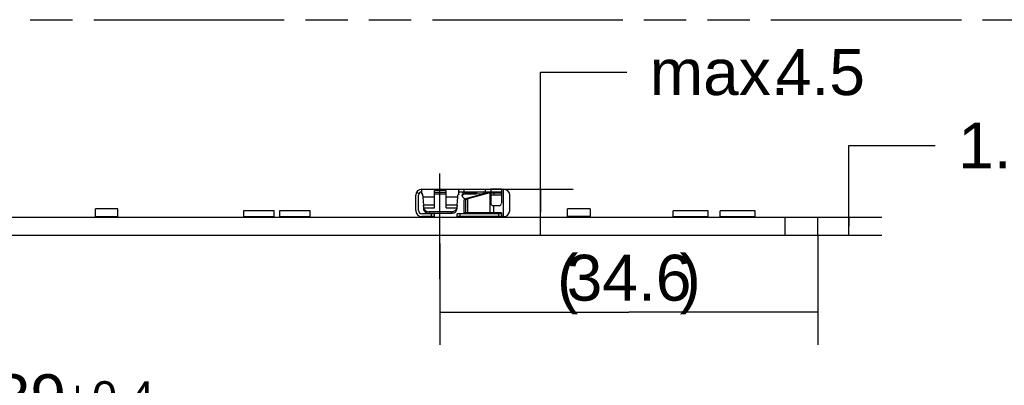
# Model space of a CAD drawing. Header units: millimetres. Extents: x 0 to 210, y 0 to 297.
# Tile 14 of 32: x 93 to 138, y 166 to 183. Entities that reach past the tile are written whole.
import ezdxf
from ezdxf.enums import TextEntityAlignment as Align

# ---------------------------------------------------------------- set-up
doc = ezdxf.new("R2010")
doc.units = ezdxf.units.MM
doc.header["$LTSCALE"] = 19.36
doc.linetypes.add('CENTER', pattern=[0.6, 0.375, -0.075, 0.075, -0.075])
doc.linetypes.add('PHANTOM', pattern=[0.8, 0.45, -0.05, 0.1, -0.05, 0.1, -0.05])
doc.layers.get('0').update_dxf_attribs({"linetype": 'CONTINUOUS'})
for name, color, linetype in [('DEFAULT_3', 7, 'PHANTOM'), ('Z_AXIS', 7, 'CONTINUOUS'), ('Z_DIM_2D', 7, 'CONTINUOUS')]:
    doc.layers.add(name, color=color, linetype=linetype)
doc.styles.add('TEXTSTYLE_3', font='helveticaneueltw1g-ltcn.otf')
doc.styles.add('TEXTSTYLE_4', font='gdt', dxfattribs={"width": 0.7})
doc.dimstyles.new('DIMSTYLE_1', dxfattribs={"dimtxt": 2.1, "dimasz": 3.5, "dimexe": 1.5, "dimexo": 0, "dimgap": 1.05, "dimtad": 1, "dimdec": 3, "dimlfac": 2, "dimdsep": 46, "dimtxsty": 'TEXTSTYLE_3', "dimblk": '_FILLED', "dimblk1": '_FILLED', "dimblk2": '_FILLED', "dimcen": 0.09, "dimclrt": 5, "dimazin": 2, "dimtol": 1, "dimtp": 0.15, "dimtm": 0.15, "dimtfac": 1, "dimtdec": 3, "dimtofl": 0, "dimtmove": 0, "dimatfit": 3, "dimldrblk": '_FILLED', "dimfxl": 0, "dimtolj": 1, "dimarcsym": 0})
doc.dimstyles.new('DIMSTYLE_2', dxfattribs={"dimtxt": 2.1, "dimasz": 3.5, "dimexe": 1.5, "dimexo": 0, "dimgap": 1.05, "dimtad": 1, "dimdec": 3, "dimlfac": 2, "dimdsep": 46, "dimtxsty": 'TEXTSTYLE_3', "dimblk": '_FILLED', "dimblk1": '_FILLED', "dimblk2": '_FILLED', "dimcen": 0.09, "dimclrt": 5, "dimazin": 2, "dimtp": 0.1, "dimtm": 0.1, "dimtfac": 1, "dimtdec": 3, "dimtofl": 0, "dimtmove": 0, "dimatfit": 3, "dimldrblk": '_FILLED', "dimfxl": 0, "dimtolj": 1, "dimarcsym": 0})
doc.dimstyles.new('DIMSTYLE_3', dxfattribs={"dimtxt": 2.1, "dimasz": 3.5, "dimexe": 1.5, "dimexo": 0, "dimgap": 0.525, "dimtad": 1, "dimdec": 3, "dimlfac": 2, "dimdsep": 46, "dimtxsty": 'TEXTSTYLE_3', "dimblk": '_FILLED', "dimblk1": '_FILLED', "dimblk2": '_FILLED', "dimcen": 0.09, "dimclrt": 5, "dimazin": 2, "dimtol": 1, "dimtp": 0.4, "dimtm": 0.4, "dimtfac": 1, "dimtdec": 3, "dimtofl": 0, "dimtmove": 0, "dimatfit": 3, "dimldrblk": '_FILLED', "dimfxl": 0, "dimtolj": 1, "dimarcsym": 0})
doc.dimstyles.new('DIMSTYLE_9', dxfattribs={"dimtxt": 2.1, "dimasz": 3.5, "dimexe": 1.5, "dimexo": 0, "dimgap": 0.525, "dimtad": 1, "dimlfac": 2, "dimdsep": 46, "dimtxsty": 'TEXTSTYLE_3', "dimblk": '_FILLED', "dimblk1": '_FILLED', "dimblk2": '_FILLED', "dimcen": 0.09, "dimclrt": 5, "dimazin": 2, "dimtp": 0.3, "dimtm": 0.3, "dimtfac": 1, "dimtofl": 0, "dimtmove": 0, "dimatfit": 3, "dimldrblk": '_FILLED', "dimfxl": 0, "dimtolj": 1, "dimarcsym": 0})

# ---------------------------------------------------------------- blocks, each defined once
blk = doc.blocks.new('*D2')
at = {"layer": 'Z_DIM_2D', "color": 2, "linetype": 'Continuous', "transparency": 16777216}
for p, q in [((131.134, 173.237), (131.134, 176.925)), ((131.134, 176.925), (135.084, 176.925)), ((129.717, 173.65), (132.634, 173.65)), ((131.134, 173.65), (131.134, 173.237)), ((131.134, 172.825), (131.134, 173.237)), ((129.717, 172.825), (132.634, 172.825))]:
    blk.add_line(p, q, dxfattribs=at)
at = {"layer": 'Z_DIM_2D', "color": 5, "linetype": 'Continuous', "transparency": 16777216}
for s, height, style, p in [('1.65', 2.1, 'TEXTSTYLE_3', (136.134, 175.875)), ('`', 1.47, 'TEXTSTYLE_4', (141.071, 176.19)), ('0.15', 1.47, 'TEXTSTYLE_3', (142.786, 176.19))]:
    blk.add_text(s, height=height, dxfattribs=dict(at, style=style)).set_placement(p)
blk = doc.blocks.new('_FILLED')
at = {"color": 0, "linetype": 'ByBlock'}
blk.add_solid([(0, 0), (-1, 0.125), (-1, -0.125)], dxfattribs=at)
blk = doc.blocks.new('_NONE')
blk = doc.blocks.new('*D3')
at = {"layer": 'Z_DIM_2D', "color": 2, "linetype": 'Continuous', "transparency": 16777216}
for p, q in [((117.024, 173.875), (117.024, 180.282)), ((117.024, 180.282), (120.974, 180.282)), ((113.292, 174.925), (118.524, 174.925)), ((117.024, 174.925), (117.024, 173.875)), ((117.024, 172.825), (117.024, 173.875))]:
    blk.add_line(p, q, dxfattribs=at)
at = {"layer": 'Z_DIM_2D', "color": 5, "linetype": 'Continuous', "transparency": 16777216, "style": 'TEXTSTYLE_3'}
for s, p in [('4.5', (127.792, 179.232)), ('max. ', (122.024, 179.232))]:
    blk.add_text(s, height=2.1, dxfattribs=at).set_placement(p)
blk = doc.blocks.new('*D4')
at = {"layer": 'Z_DIM_2D', "color": 2, "linetype": 'Continuous', "transparency": 16777216}
for p, q in [((60.217, 153.574), (60.217, 165.333)), ((129.717, 153.574), (129.717, 165.333)), ((60.217, 163.833), (94.967, 163.833)), ((129.717, 163.833), (94.967, 163.833))]:
    blk.add_line(p, q, dxfattribs=at)
at = {"layer": 'Z_DIM_2D', "color": 5, "linetype": 'Continuous', "transparency": 16777216}
for s, height, style, p in [('139', 2.1, 'TEXTSTYLE_3', (92.876, 164.358)), ('`', 1.47, 'TEXTSTYLE_4', (95.849, 164.673)), ('0.4', 1.47, 'TEXTSTYLE_3', (97.94, 164.673))]:
    blk.add_text(s, height=height, dxfattribs=dict(at, style=style)).set_placement(p, align=Align.CENTER)
blk = doc.blocks.new('*D18')
at = {"layer": 'Z_DIM_2D', "color": 2, "linetype": 'Continuous', "transparency": 16777216}
for p, q in [((129.717, 172.825), (129.717, 167.801)), ((112.417, 172.443), (112.417, 167.801)), ((112.417, 169.301), (121.067, 169.301)), ((129.717, 169.301), (121.067, 169.301))]:
    blk.add_line(p, q, dxfattribs=at)
at = {"layer": 'Z_DIM_2D', "color": 5, "linetype": 'Continuous', "transparency": 16777216, "style": 'TEXTSTYLE_3'}
for s, p in [('(', (118.274, 169.826)), (')', (123.872, 169.826)), ('34.6', (121.079, 169.826))]:
    blk.add_text(s, height=2.1, dxfattribs=at).set_placement(p, align=Align.CENTER)

msp = doc.modelspace()

# ---------------------------------------------------------------- linework, layer by layer
at = {"color": 6, "linetype": 'Continuous'}
for p, q in [((111.357004, 174.79256), (111.463887, 174.727746)), ((111.592147, 174.924968), (114.751517, 174.924968)), ((111.592147, 174.799968), (111.592147, 174.924968)), ((112.704647, 174.870274), (112.179647, 174.870274)), ((112.179647, 174.078275), (112.179647, 174.870274)), ((112.704647, 174.770135), (112.179647, 174.770135)), ((113.292147, 174.799968), (115.235934, 174.799968)), ((113.292147, 174.693757), (113.292147, 174.799968)), ((113.533574, 174.799968), (113.533574, 174.924968)), ((114.094543, 174.777745), (114.079189, 174.692093)), ((114.402853, 174.715523), (114.4195, 174.801242)), ((114.501517, 174.924968), (114.501517, 174.799968)), ((115.236178, 174.799968), (115.235799, 174.657529)), ((115.236678, 174.924968), (115.349258, 174.924968)), ((115.237179, 174.924968), (115.237179, 174.907617)), ((111.317147, 173.949968), (111.317147, 174.649968)), ((111.442147, 173.949968), (111.442147, 174.649968)), ((111.641877, 174.62785), (111.642925, 174.60482)), ((111.642925, 174.60482), (111.645022, 174.55988)), ((111.645022, 174.559881), (111.668505, 174.190917)), ((112.179647, 174.717865), (112.704647, 174.717865)), ((113.216518, 174.190917), (113.240726, 174.559881)), ((113.240726, 174.559881), (113.240726, 174.567793)), ((113.242146, 174.589286), (113.242435, 174.595269)), ((113.24353, 174.604348), (113.245277, 174.613366)), ((113.248119, 174.631627), (113.249207, 174.640838)), ((113.250782, 174.648812), (113.250962, 174.649969)), ((113.450037, 174.62642), (113.46573, 174.712069)), ((113.6079, 174.447299), (113.542209, 174.427148)), ((113.542209, 173.837468), (113.542209, 174.427148)), ((113.70349, 174.48212), (113.543213, 174.437468)), ((113.543213, 174.437468), (113.548028, 174.437468)), ((113.548028, 174.478008), (114.402807, 174.715378)), ((114.079189, 174.692093), (113.559137, 174.694934)), ((113.680457, 174.465384), (113.705423, 174.472339)), ((113.703896, 174.479654), (113.705026, 174.474808)), ((114.402807, 174.715378), (114.079192, 174.692099)), ((114.687682, 174.759289), (114.709786, 174.762468)), ((114.709786, 174.762468), (115.142484, 174.762468)), ((114.751517, 174.657529), (114.751517, 174.276552)), ((115.242147, 174.657529), (115.242147, 174.281119)), ((115.617147, 173.949968), (115.617147, 174.669556)), ((111.679171, 174.021996), (111.679171, 174.00658)), ((112.957165, 173.896665), (111.927565, 173.896665)), ((113.205558, 174.006577), (113.206686, 174.021399)), ((114.851517, 174.176795), (115.142147, 174.176795)), ((112.167982, 173.799968), (111.592147, 173.799968)), ((112.167982, 173.674968), (111.592147, 173.674968)), ((111.927565, 173.824968), (112.957165, 173.824968)), ((112.167982, 173.799968), (112.167982, 173.674968)), ((115.236166, 173.799968), (113.217147, 173.799968)), ((113.217147, 173.674968), (113.217147, 173.799968)), ((115.342146, 173.674968), (113.217147, 173.674968)), ((115.236489, 173.837468), (113.542209, 173.837468)), ((115.237179, 173.837468), (115.237179, 173.674968))]:
    msp.add_line(p, q, dxfattribs=at)
at = {"color": 7, "linetype": 'Continuous'}
for p, q in [((111.592147, 174.710763), (111.592147, 174.799968)), ((112.704647, 174.078273), (112.704647, 174.870274)), ((113.292147, 174.799968), (113.292147, 174.924968)), ((113.57483, 174.780584), (114.094543, 174.777745)), ((114.401894, 174.799968), (114.094545, 174.777735)), ((115.236678, 174.924968), (114.751517, 174.924968)), ((114.751517, 174.924968), (114.751517, 174.657529)), ((115.237179, 174.907497), (115.242147, 174.907497)), ((115.242147, 174.907376), (115.242147, 174.657529)), ((115.242147, 174.657529), (114.751517, 174.657529)), ((97.692147, 174.024968), (96.667147, 174.024968)), ((96.667147, 173.674968), (96.667147, 174.024968)), ((97.692147, 173.674968), (97.692147, 174.024968)), ((104.842147, 173.934968), (103.442147, 173.934968)), ((103.442147, 173.934968), (103.442147, 173.674968)), ((104.842147, 173.674968), (104.842147, 173.934968)), ((106.492147, 173.934968), (105.092147, 173.934968)), ((105.092147, 173.934968), (105.092147, 173.674968)), ((106.492147, 173.674968), (106.492147, 173.934968)), ((119.292147, 174.024968), (118.267147, 174.024968)), ((118.267147, 173.674968), (118.267147, 174.024968)), ((119.292147, 174.024968), (119.292147, 173.674968)), ((124.692147, 173.934968), (123.092147, 173.934968)), ((123.092147, 173.674968), (123.092147, 173.934968)), ((124.692147, 173.674968), (124.692147, 173.934968)), ((126.842147, 173.934968), (125.242147, 173.934968)), ((125.242147, 173.674968), (125.242147, 173.934968)), ((126.842147, 173.674968), (126.842147, 173.934968)), ((60.217147, 173.649968), (129.717147, 173.649968)), ((96.667147, 173.674968), (97.692147, 173.674968)), ((103.442147, 173.674968), (104.842147, 173.674968)), ((105.092147, 173.674968), (106.492147, 173.674968)), ((119.292147, 173.674968), (118.267147, 173.674968)), ((123.092147, 173.674968), (124.692147, 173.674968)), ((125.242147, 173.674968), (126.842147, 173.674968)), ((128.217147, 172.824968), (128.217147, 173.649968)), ((129.717147, 172.824968), (129.717147, 173.649968)), ((60.217147, 172.824968), (129.717147, 172.824968))]:
    msp.add_line(p, q, dxfattribs=at)
at = {"color": 9, "linetype": 'Continuous'}
for p, q in [((113.559137, 174.694934), (113.57483, 174.780584)), ((115.33668, 173.674968), (115.33668, 174.924968)), ((112.179647, 174.559881), (111.645022, 174.559881)), ((113.240726, 174.559881), (112.704647, 174.559881)), ((113.6079, 173.837468), (113.6079, 174.447299)), ((113.680457, 174.468861), (113.680457, 173.837468)), ((114.709786, 174.762468), (113.704456, 174.48239)), ((114.72456, 173.837468), (114.72456, 174.762468)), ((114.775004, 174.657529), (114.775004, 174.762468)), ((114.887674, 174.762468), (114.887674, 174.657529)), ((112.179647, 174.190917), (111.668505, 174.190917)), ((111.678016, 174.085955), (111.678016, 174.021996)), ((111.679172, 174.078275), (112.179647, 174.078275)), ((111.927565, 173.896665), (111.927565, 173.824968)), ((113.216518, 174.190917), (112.704647, 174.190917)), ((112.704647, 174.078273), (113.205558, 174.078273)), ((112.957165, 173.824968), (112.957165, 173.896665)), ((113.206686, 174.085684), (113.206686, 174.021399)), ((114.87244, 174.176795), (114.87244, 173.837468)), ((112.042982, 173.674968), (112.042982, 173.799968)), ((113.342147, 173.799968), (113.342147, 173.674968)), ((115.117147, 173.674968), (115.117147, 173.799968))]:
    msp.add_line(p, q, dxfattribs=at)
at = {"color": 6, "linetype": 'Continuous'}
for centre, radius, start, end in [((111.592147, 174.649968), 0.275, 90, 180), ((111.592147, 174.649968), 0.15, 90, 180), ((115.342147, 174.649968), 0.275, 4.0742826, 89.0658154), ((111.411275, 174.623015), 0.230071, 13.5172718, 19.7281781), ((111.387139, 174.617086), 0.254925, 7.297456, 13.5449655), ((111.37954, 174.615955), 0.262607, 2.5962257, 7.331635), ((112.99711, 174.661345), 0.252762, 349.057807, 353.2478219), ((113.360163, 174.584142), 0.129002, 121.8195558, 126.7575639), ((113.514046, 174.61463), 0.065082, 159.2498854, 169.5633098), ((113.468666, 174.45677), 0.082155, 14.9820773, 23.4515349), ((114.372891, 174.362822), 0.832977, 171.155384, 172.0547002), ((113.241847, 174.49045), 0.306665, 356.5759737, 357.6137407), ((114.353302, 171.60001), 2.943244, 104.4372966, 104.6704562), ((114.393252, 171.444859), 3.103455, 104.2124574, 104.4374112), ((114.449512, 171.222187), 3.333125, 103.7812581, 104.2101915), ((114.517918, 170.943474), 3.620109, 103.3757525, 103.7819327), ((115.308324, 169.582537), 5.21202, 98.8848129, 100.0554979), ((115.140835, 174.636809), 0.125403, 40.5103919, 58.8851809), ((111.592147, 173.949968), 0.275, 180, 270), ((111.592147, 173.949968), 0.15, 180, 270), ((103.670232, 173.458516), 8.031737, 4.9387059, 5.2319755), ((122.588661, 174.569797), 10.924389, 182.6976606, 182.8742894), ((111.757291, 174.093954), 0.079678, 185.7602445, 191.347945), ((112.006782, 174.038371), 0.329173, 182.8512975, 185.5854423), ((111.848565, 174.030022), 0.170975, 187.9554755, 196.4068095), ((111.855745, 174.032147), 0.178462, 196.4101848, 204.4948573), ((112.898909, 174.037358), 0.308191, 354.2681175, 357.0317566), ((104.870432, 174.458148), 8.347687, 357.0009294, 357.1627883), ((120.963432, 173.45962), 7.781354, 174.6073416, 174.9101225), ((114.851411, 174.27669), 0.099895, 180.0792446, 270.0604944), ((115.142253, 174.27669), 0.099895, 269.9395054, 359.9207552), ((115.342147, 173.949968), 0.275, 270, 359.9999654)]:
    msp.add_arc(centre, radius, start, end, dxfattribs=at)
at = {"color": 7, "linetype": 'Continuous'}
for centre, radius, start, end in [((113.357147, 174.649468), 0.1505, 97.9905686, 115.6343682), ((114.205148, 171.641036), 3.169704, 81.9117546, 82.9604924), ((114.022339, 170.354453), 4.46921, 81.1932969, 81.9121384), ((113.587757, 167.543482), 7.313576, 80.8433378, 81.2003882), ((113.529386, 174.700368), 0.064723, 162.0155489, 169.5843728)]:
    msp.add_arc(centre, radius, start, end, dxfattribs=at)
for points in [[(113.292059, 174.785071), (113.307362, 174.792378), (113.324114, 174.797199), (113.340969, 174.799069)], [(114.593607, 174.786846), (114.554839, 174.791616), (114.515951, 174.795567), (114.476986, 174.79829)]]:
    msp.add_open_spline(points, degree=3, dxfattribs=at)
for points, knots in [([(113.57483, 174.780584), (113.567899, 174.780622), (113.541954, 174.779154), (113.515949, 174.770984), (113.500006, 174.760484)], [0, 0, 0, 0, 0.26638517, 1, 1, 1, 1]), ([(113.500006, 174.760484), (113.496142, 174.757939), (113.482348, 174.747472), (113.471745, 174.732431), (113.467826, 174.720352)], [0, 0, 0, 0, 0.26708683, 1, 1, 1, 1])]:
    msp.add_open_spline(points, degree=3, knots=knots, dxfattribs=at)
at = {"color": 6, "linetype": 'Continuous'}
for points in [[(111.627843, 174.700678), (111.619888, 174.722775), (111.608033, 174.744126), (111.592147, 174.761424)], [(113.240726, 174.559881), (113.240756, 174.569694), (113.24167, 174.579485), (113.242146, 174.589286)], [(113.242435, 174.595269), (113.242579, 174.598314), (113.243002, 174.601345), (113.24353, 174.604348)], [(113.249207, 174.640838), (113.249573, 174.643525), (113.250025, 174.646206), (113.250671, 174.648839)], [(113.261161, 174.666057), (113.267333, 174.674168), (113.274803, 174.68139), (113.282964, 174.687495)], [(113.470739, 174.663965), (113.463197, 174.656611), (113.456914, 174.647539), (113.453185, 174.637688)], [(113.483258, 174.549347), (113.488373, 174.544989), (113.493844, 174.541022), (113.499549, 174.53747)], [(113.499549, 174.53747), (113.503725, 174.534874), (113.507794, 174.53209), (113.511701, 174.529103)], [(113.511701, 174.529103), (113.515365, 174.526301), (113.518897, 174.523312), (113.522229, 174.520122)], [(115.139674, 174.762363), (115.162388, 174.762436), (115.185943, 174.756085), (115.205393, 174.744353)], [(113.206686, 174.085684), (113.206428, 174.083234), (113.206195, 174.080739), (113.205402, 174.078407)], [(111.838286, 173.838473), (111.867008, 173.829477), (111.897467, 173.824968), (111.927565, 173.824968)], [(112.957165, 173.824968), (112.987266, 173.824968), (113.017727, 173.829477), (113.046452, 173.838476)]]:
    msp.add_open_spline(points, degree=3, dxfattribs=at)
for points, knots in [([(111.592147, 174.710763), (111.608954, 174.70078), (111.629039, 174.681044), (111.638371, 174.656278), (111.639949, 174.649764)], [0, 0, 0, 0, 0.744673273, 1, 1, 1, 1]), ([(113.250962, 174.649969), (113.2549, 174.66462), (113.272135, 174.689882), (113.282306, 174.719035), (113.292147, 174.730247)], [0, 0, 0, 0, 0.50418568, 1, 1, 1, 1]), ([(113.45004, 174.626419), (113.449295, 174.622359), (113.447823, 174.605289), (113.453294, 174.588026), (113.459797, 174.576863)], [0, 0, 0, 0, 0.242147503, 1, 1, 1, 1]), ([(113.459797, 174.576863), (113.461255, 174.57436), (113.467834, 174.564206), (113.476263, 174.555306), (113.483258, 174.549347)], [0, 0, 0, 0, 0.239661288, 1, 1, 1, 1]), ([(113.559137, 174.694934), (113.550488, 174.694981), (113.519053, 174.692787), (113.48719, 174.680006), (113.470739, 174.663965)], [0, 0, 0, 0, 0.27348043, 1, 1, 1, 1]), ([(113.522229, 174.520122), (113.524617, 174.517835), (113.533322, 174.508745), (113.540346, 174.49798), (113.544034, 174.489465)], [0, 0, 0, 0, 0.262691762, 1, 1, 1, 1]), ([(113.543213, 174.437468), (113.54392, 174.440524), (113.546229, 174.451971), (113.547453, 174.463614), (113.547964, 174.472134)], [0, 0, 0, 0, 0.268711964, 1, 1, 1, 1]), ([(114.503335, 174.732017), (114.518797, 174.734446), (114.580197, 174.743873), (114.64169, 174.752668), (114.687683, 174.759284)], [0, 0, 0, 0, 0.251965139, 1, 1, 1, 1]), ([(111.672149, 174.149968), (111.672636, 174.144386), (111.674499, 174.12304), (111.676416, 174.101698), (111.678016, 174.085956)], [0, 0, 0, 0, 0.261525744, 1, 1, 1, 1]), ([(111.679172, 174.078275), (111.682649, 174.05327), (111.701926, 174.002813), (111.73937, 173.964555), (111.761098, 173.948669)], [0, 0, 0, 0, 0.483996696, 1, 1, 1, 1]), ([(111.693345, 173.958154), (111.706072, 173.930193), (111.74796, 173.878408), (111.806487, 173.848433), (111.838286, 173.838473)], [0, 0, 0, 0, 0.479692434, 1, 1, 1, 1]), ([(111.761098, 173.948669), (111.7726, 173.94026), (111.822983, 173.909815), (111.883131, 173.896665), (111.927565, 173.896665)], [0, 0, 0, 0, 0.242811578, 1, 1, 1, 1]), ([(112.957165, 173.896665), (112.972301, 173.896665), (113.030829, 173.900944), (113.088503, 173.922984), (113.123641, 173.948676)], [0, 0, 0, 0, 0.258009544, 1, 1, 1, 1]), ([(113.046452, 173.838476), (113.086757, 173.851101), (113.160097, 173.892426), (113.200313, 173.968865), (113.205558, 174.006578)], [0, 0, 0, 0, 0.525898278, 1, 1, 1, 1]), ([(113.123641, 173.948676), (113.145366, 173.96456), (113.182806, 174.002817), (113.20208, 174.05327), (113.205558, 174.078273)], [0, 0, 0, 0, 0.516002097, 1, 1, 1, 1]), ([(113.206686, 174.085684), (113.20721, 174.090683), (113.209366, 174.112099), (113.211284, 174.133537), (113.212762, 174.149968)], [0, 0, 0, 0, 0.233527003, 1, 1, 1, 1])]:
    msp.add_open_spline(points, degree=3, knots=knots, dxfattribs=at)
at = {"layer": 'DEFAULT_3', "color": 91, "linetype": 'PHANTOM', "true_color": 0x80ff80}
msp.add_line((50.128636, 182.68), (150.128636, 182.68), dxfattribs=at)
at = {"layer": 'Z_AXIS', "color": 7, "linetype": 'CENTER'}
msp.add_line((112.417147, 170.824968), (112.417147, 175.649968), dxfattribs=at)

# ---------------------------------------------------------------- dimensions: what is measured, and where the dimension line sits
at = {"layer": 'Z_DIM_2D', "color": 2, "linetype": 'Continuous'}
dim = msp.add_linear_dim(base=(117.024381, 174.924968), p1=(128.217147, 172.824968), p2=(113.292147, 174.924968), angle=90, text='max. <>', dimstyle='DIMSTYLE_2', override={"dimtad": 0, "dimtih": 1, "dimtoh": 1, "dimblk1": 'NONE', "dimblk2": 'NONE', "dimsah": 1}, dxfattribs=at)
dim.commit()
dim.dimension.update_dxf_attribs({"geometry": '*D3', "text_midpoint": (126.671022, 180.282261), "dimtype": 160})
dim = msp.add_linear_dim(base=(131.134278, 173.649968), p1=(132.634278, 172.824968), p2=(132.634278, 173.649968), angle=90, dimstyle='DIMSTYLE_1', override={"dimtad": 0, "dimtih": 1, "dimtoh": 1, "dimblk1": 'NONE', "dimblk2": 'NONE', "dimsah": 1}, dxfattribs=at)
dim.commit()
dim.dimension.update_dxf_attribs({"geometry": '*D2', "text_midpoint": (141.18786, 176.925098), "dimtype": 160})
dim = msp.add_linear_dim(base=(129.717147, 169.300573), p1=(112.417147, 172.443184), p2=(129.717147, 172.824968), text='(<>)', dimstyle='DIMSTYLE_9', override={"dimblk1": 'NONE', "dimblk2": 'NONE', "dimsah": 1}, dxfattribs=at)
dim.commit()
dim.dimension.update_dxf_attribs({"geometry": '*D18', "text_midpoint": (121.067147, 169.300573), "dimtype": 160})
dim = msp.add_linear_dim(base=(129.717147, 163.833178), p1=(60.217147, 153.573721), p2=(129.717147, 153.573721), dimstyle='DIMSTYLE_3', override={"dimblk1": 'NONE', "dimblk2": 'NONE', "dimsah": 1}, dxfattribs=at)
dim.commit()
dim.dimension.update_dxf_attribs({"geometry": '*D4', "text_midpoint": (94.967147, 163.833178), "dimtype": 160})

doc.saveas('drawing.dxf')
